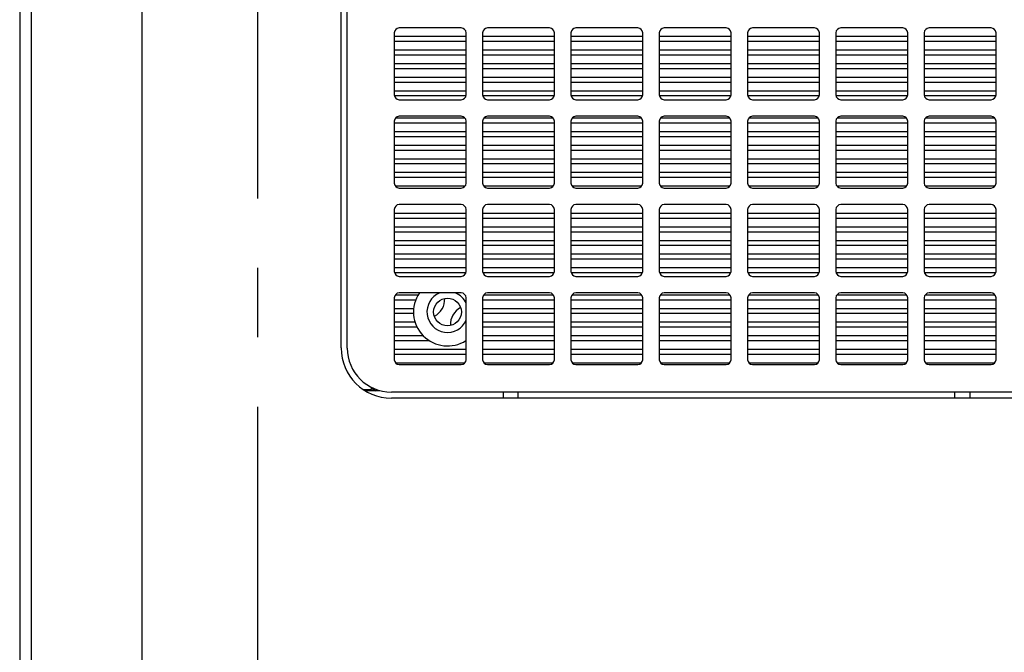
# Model space of a CAD drawing. Header units: inches. Extents: x 0 to 34, y 0 to 22.
# Tile 21 of 42: x 15.1 to 17, y 4.2 to 5.5. Entities that reach past the tile are written whole.
import ezdxf

# ---------------------------------------------------------------- set-up
doc = ezdxf.new("R2010")
doc.units = ezdxf.units.IN
doc.header["$LTSCALE"] = 1.87
doc.header["$MEASUREMENT"] = 0
doc.linetypes.add('CENTER', pattern=[0.6, 0.375, -0.075, 0.075, -0.075])
doc.layers.get('0').update_dxf_attribs({"linetype": 'CONTINUOUS'})
for name, color, linetype in [('02___PRT_ALL_AXES', 7, 'CONTINUOUS'), ('3_ALL_AXES', 7, 'CONTINUOUS'), ('DIMENSIONS', 7, 'CONTINUOUS')]:
    doc.layers.add(name, color=color, linetype=linetype)
doc.styles.get("Standard").update_dxf_attribs({"font": 'txt', "width": 0.8})
doc.dimstyles.new('DIMSTYLE_4', dxfattribs={"dimtxt": 0.125, "dimasz": 0.18, "dimexe": 0.125, "dimexo": 0.0625, "dimgap": 0.0625, "dimtad": 0, "dimtih": 1, "dimtoh": 1, "dimdec": 3, "dimlfac": 2, "dimzin": 4, "dimdsep": 46, "dimtxsty": 'STANDARD', "dimblk": '_FILLED', "dimblk1": '_FILLED', "dimblk2": '_FILLED', "dimcen": 0.09, "dimazin": 1, "dimtp": 0.001, "dimtm": 0.001, "dimtfac": 1, "dimtdec": 3, "dimtofl": 0, "dimtmove": 0, "dimatfit": 3, "dimldrblk": '_FILLED', "dimfxl": 1, "dimtolj": 1, "dimtzin": 4, "dimarcsym": 0})

# ---------------------------------------------------------------- blocks, each defined once
blk = doc.blocks.new('_FILLED')
at = {"color": 0, "linetype": 'BYBLOCK'}
blk.add_solid([(0, 0), (-1, 0.174), (-1, -0.174)], dxfattribs=at)
blk = doc.blocks.new('*D8')
at = {"layer": 'DIMENSIONS', "color": 2, "linetype": 'CONTINUOUS'}
for p, q in [((15.4777, 7.2413), (14.1466, 7.2413)), ((14.2716, 7.2413), (14.2716, 5.1813)), ((14.2716, 2.8713), (14.2716, 4.7438)), ((15.4777, 2.8713), (14.1466, 2.8713))]:
    blk.add_line(p, q, dxfattribs=at)
at = {"layer": 'DIMENSIONS', "color": 2, "linetype": 'CONTINUOUS', "xscale": 0.18, "yscale": 0.18, "zscale": 0.18}
for p, rotation in [((14.2716, 7.2413), 90), ((14.2716, 2.8713), 270)]:
    blk.add_blockref('_FILLED', p, dxfattribs=dict(at, rotation=rotation))
at = {"layer": 'DIMENSIONS', "color": 2, "linetype": 'CONTINUOUS', "insert": (14.2716, 5.1188), "char_height": 0.125, "width": 0.5, "attachment_point": 2, "line_spacing_factor": 0.9}
blk.add_mtext('8.740\\P[222]', dxfattribs=at)

msp = doc.modelspace()

# ---------------------------------------------------------------- linework, layer by layer
at = {"color": 7, "linetype": 'CONTINUOUS'}
for p, q in [((15.30659, 2.52632), (15.30659, 7.58632)), ((15.05909, 7.57984), (15.05909, 2.5328)), ((15.08208, 7.58044), (15.08208, 2.5322)), ((15.72116, 4.81307), (15.72116, 5.65607)), ((15.95116, 5.46007), (15.82616, 5.46007)), ((16.12966, 5.46007), (16.00466, 5.46007)), ((16.30816, 5.46007), (16.18316, 5.46007)), ((16.48666, 5.46007), (16.36166, 5.46007)), ((16.66516, 5.46007), (16.54016, 5.46007)), ((16.84366, 5.46007), (16.71866, 5.46007)), ((17.02216, 5.46007), (16.89716, 5.46007)), ((15.81616, 5.45007), (15.81616, 5.32507)), ((15.81616, 5.44332), (15.96116, 5.44332)), ((15.81616, 5.43332), (15.96116, 5.43332)), ((15.96116, 5.32507), (15.96116, 5.45007)), ((15.99466, 5.45007), (15.99466, 5.32507)), ((15.99466, 5.44332), (16.13966, 5.44332)), ((15.99466, 5.43332), (16.13966, 5.43332)), ((16.13966, 5.32507), (16.13966, 5.45007)), ((16.17316, 5.45007), (16.17316, 5.32507)), ((16.17316, 5.44332), (16.31816, 5.44332)), ((16.17316, 5.43332), (16.31816, 5.43332)), ((16.31816, 5.32507), (16.31816, 5.45007)), ((16.35166, 5.45007), (16.35166, 5.32507)), ((16.35166, 5.44332), (16.49666, 5.44332)), ((16.35166, 5.43332), (16.49666, 5.43332)), ((16.49666, 5.32507), (16.49666, 5.45007)), ((16.53016, 5.45007), (16.53016, 5.32507)), ((16.53016, 5.44332), (16.67516, 5.44332)), ((16.53016, 5.43332), (16.67516, 5.43332)), ((16.67516, 5.32507), (16.67516, 5.45007)), ((16.70866, 5.45007), (16.70866, 5.32507)), ((16.70866, 5.44332), (16.85366, 5.44332)), ((16.70866, 5.43332), (16.85366, 5.43332)), ((16.85366, 5.32507), (16.85366, 5.45007)), ((16.88716, 5.45007), (16.88716, 5.32507)), ((16.88716, 5.44332), (17.03216, 5.44332)), ((16.88716, 5.43332), (17.03216, 5.43332)), ((17.03216, 5.32507), (17.03216, 5.45007)), ((15.81616, 5.41582), (15.96116, 5.41582)), ((15.99466, 5.41582), (16.13966, 5.41582)), ((16.17316, 5.41582), (16.31816, 5.41582)), ((16.35166, 5.41582), (16.49666, 5.41582)), ((16.53016, 5.41582), (16.67516, 5.41582)), ((16.70866, 5.41582), (16.85366, 5.41582)), ((16.88716, 5.41582), (17.03216, 5.41582)), ((15.81616, 5.40582), (15.96116, 5.40582)), ((15.99466, 5.40582), (16.13966, 5.40582)), ((16.17316, 5.40582), (16.31816, 5.40582)), ((16.35166, 5.40582), (16.49666, 5.40582)), ((16.53016, 5.40582), (16.67516, 5.40582)), ((16.70866, 5.40582), (16.85366, 5.40582)), ((16.88716, 5.40582), (17.03216, 5.40582)), ((15.81616, 5.38832), (15.96116, 5.38832)), ((15.81616, 5.37832), (15.96116, 5.37832)), ((15.99466, 5.38832), (16.13966, 5.38832)), ((15.99466, 5.37832), (16.13966, 5.37832)), ((16.17316, 5.38832), (16.31816, 5.38832)), ((16.17316, 5.37832), (16.31816, 5.37832)), ((16.35166, 5.38832), (16.49666, 5.38832)), ((16.35166, 5.37832), (16.49666, 5.37832)), ((16.53016, 5.38832), (16.67516, 5.38832)), ((16.53016, 5.37832), (16.67516, 5.37832)), ((16.70866, 5.38832), (16.85366, 5.38832)), ((16.70866, 5.37832), (16.85366, 5.37832)), ((16.88716, 5.38832), (17.03216, 5.38832)), ((16.88716, 5.37832), (17.03216, 5.37832)), ((15.81616, 5.36082), (15.96116, 5.36082)), ((15.99466, 5.36082), (16.13966, 5.36082)), ((16.17316, 5.36082), (16.31816, 5.36082)), ((16.35166, 5.36082), (16.49666, 5.36082)), ((16.53016, 5.36082), (16.67516, 5.36082)), ((16.70866, 5.36082), (16.85366, 5.36082)), ((16.88716, 5.36082), (17.03216, 5.36082)), ((15.81616, 5.35082), (15.96116, 5.35082)), ((15.81616, 5.33332), (15.96116, 5.33332)), ((15.99466, 5.35082), (16.13966, 5.35082)), ((15.99466, 5.33332), (16.13966, 5.33332)), ((16.17316, 5.35082), (16.31816, 5.35082)), ((16.17316, 5.33332), (16.31816, 5.33332)), ((16.35166, 5.35082), (16.49666, 5.35082)), ((16.35166, 5.33332), (16.49666, 5.33332)), ((16.53016, 5.35082), (16.67516, 5.35082)), ((16.53016, 5.33332), (16.67516, 5.33332)), ((16.70866, 5.35082), (16.85366, 5.35082)), ((16.70866, 5.33332), (16.85366, 5.33332)), ((16.88716, 5.35082), (17.03216, 5.35082)), ((16.88716, 5.33332), (17.03216, 5.33332)), ((15.81616, 5.32332), (15.96116, 5.32332)), ((15.82616, 5.31507), (15.95116, 5.31507)), ((15.99466, 5.32332), (16.13966, 5.32332)), ((16.00466, 5.31507), (16.12966, 5.31507)), ((16.17316, 5.32332), (16.31816, 5.32332)), ((16.18316, 5.31507), (16.30816, 5.31507)), ((16.35166, 5.32332), (16.49666, 5.32332)), ((16.36166, 5.31507), (16.48666, 5.31507)), ((16.53016, 5.32332), (16.67516, 5.32332)), ((16.54016, 5.31507), (16.66516, 5.31507)), ((16.70866, 5.32332), (16.85366, 5.32332)), ((16.71866, 5.31507), (16.84366, 5.31507)), ((16.88716, 5.32332), (17.03216, 5.32332)), ((16.89716, 5.31507), (17.02216, 5.31507)), ((15.81888, 5.27832), (15.95845, 5.27832)), ((15.95116, 5.28157), (15.82616, 5.28157)), ((15.99738, 5.27832), (16.13695, 5.27832)), ((16.12966, 5.28157), (16.00466, 5.28157)), ((16.17588, 5.27832), (16.31545, 5.27832)), ((16.30816, 5.28157), (16.18316, 5.28157)), ((16.35438, 5.27832), (16.49395, 5.27832)), ((16.48666, 5.28157), (16.36166, 5.28157)), ((16.53288, 5.27832), (16.67245, 5.27832)), ((16.66516, 5.28157), (16.54016, 5.28157)), ((16.71138, 5.27832), (16.85095, 5.27832)), ((16.84366, 5.28157), (16.71866, 5.28157)), ((16.88988, 5.27832), (17.02945, 5.27832)), ((17.02216, 5.28157), (16.89716, 5.28157)), ((15.81616, 5.27157), (15.81616, 5.14657)), ((15.81616, 5.26832), (15.96116, 5.26832)), ((15.96116, 5.14657), (15.96116, 5.27157)), ((15.99466, 5.27157), (15.99466, 5.14657)), ((15.99466, 5.26832), (16.13966, 5.26832)), ((16.13966, 5.14657), (16.13966, 5.27157)), ((16.17316, 5.27157), (16.17316, 5.14657)), ((16.17316, 5.26832), (16.31816, 5.26832)), ((16.31816, 5.14657), (16.31816, 5.27157)), ((16.35166, 5.27157), (16.35166, 5.14657)), ((16.35166, 5.26832), (16.49666, 5.26832)), ((16.49666, 5.14657), (16.49666, 5.27157)), ((16.53016, 5.27157), (16.53016, 5.14657)), ((16.53016, 5.26832), (16.67516, 5.26832)), ((16.67516, 5.14657), (16.67516, 5.27157)), ((16.70866, 5.27157), (16.70866, 5.14657)), ((16.70866, 5.26832), (16.85366, 5.26832)), ((16.85366, 5.14657), (16.85366, 5.27157)), ((16.88716, 5.27157), (16.88716, 5.14657)), ((16.88716, 5.26832), (17.03216, 5.26832)), ((17.03216, 5.14657), (17.03216, 5.27157)), ((15.81616, 5.25082), (15.96116, 5.25082)), ((15.81616, 5.24082), (15.96116, 5.24082)), ((15.99466, 5.25082), (16.13966, 5.25082)), ((15.99466, 5.24082), (16.13966, 5.24082)), ((16.17316, 5.25082), (16.31816, 5.25082)), ((16.17316, 5.24082), (16.31816, 5.24082)), ((16.35166, 5.25082), (16.49666, 5.25082)), ((16.35166, 5.24082), (16.49666, 5.24082)), ((16.53016, 5.25082), (16.67516, 5.25082)), ((16.53016, 5.24082), (16.67516, 5.24082)), ((16.70866, 5.25082), (16.85366, 5.25082)), ((16.70866, 5.24082), (16.85366, 5.24082)), ((16.88716, 5.25082), (17.03216, 5.25082)), ((16.88716, 5.24082), (17.03216, 5.24082)), ((15.81616, 5.22332), (15.96116, 5.22332)), ((15.99466, 5.22332), (16.13966, 5.22332)), ((16.17316, 5.22332), (16.31816, 5.22332)), ((16.35166, 5.22332), (16.49666, 5.22332)), ((16.53016, 5.22332), (16.67516, 5.22332)), ((16.70866, 5.22332), (16.85366, 5.22332)), ((16.88716, 5.22332), (17.03216, 5.22332)), ((15.81616, 5.21332), (15.96116, 5.21332)), ((15.81616, 5.19582), (15.96116, 5.19582)), ((15.99466, 5.21332), (16.13966, 5.21332)), ((15.99466, 5.19582), (16.13966, 5.19582)), ((16.17316, 5.21332), (16.31816, 5.21332)), ((16.17316, 5.19582), (16.31816, 5.19582)), ((16.35166, 5.21332), (16.49666, 5.21332)), ((16.35166, 5.19582), (16.49666, 5.19582)), ((16.53016, 5.21332), (16.67516, 5.21332)), ((16.53016, 5.19582), (16.67516, 5.19582)), ((16.70866, 5.21332), (16.85366, 5.21332)), ((16.70866, 5.19582), (16.85366, 5.19582)), ((16.88716, 5.21332), (17.03216, 5.21332)), ((16.88716, 5.19582), (17.03216, 5.19582)), ((15.81616, 5.18582), (15.96116, 5.18582)), ((15.99466, 5.18582), (16.13966, 5.18582)), ((16.17316, 5.18582), (16.31816, 5.18582)), ((16.35166, 5.18582), (16.49666, 5.18582)), ((16.53016, 5.18582), (16.67516, 5.18582)), ((16.70866, 5.18582), (16.85366, 5.18582)), ((16.88716, 5.18582), (17.03216, 5.18582)), ((15.81616, 5.16832), (15.96116, 5.16832)), ((15.81616, 5.15832), (15.96116, 5.15832)), ((15.99466, 5.16832), (16.13966, 5.16832)), ((15.99466, 5.15832), (16.13966, 5.15832)), ((16.17316, 5.16832), (16.31816, 5.16832)), ((16.17316, 5.15832), (16.31816, 5.15832)), ((16.35166, 5.16832), (16.49666, 5.16832)), ((16.35166, 5.15832), (16.49666, 5.15832)), ((16.53016, 5.16832), (16.67516, 5.16832)), ((16.53016, 5.15832), (16.67516, 5.15832)), ((16.70866, 5.16832), (16.85366, 5.16832)), ((16.70866, 5.15832), (16.85366, 5.15832)), ((16.88716, 5.16832), (17.03216, 5.16832)), ((16.88716, 5.15832), (17.03216, 5.15832)), ((15.81821, 5.14082), (15.95912, 5.14082)), ((15.82616, 5.13657), (15.95116, 5.13657)), ((15.99671, 5.14082), (16.13762, 5.14082)), ((16.00466, 5.13657), (16.12966, 5.13657)), ((16.17521, 5.14082), (16.31612, 5.14082)), ((16.18316, 5.13657), (16.30816, 5.13657)), ((16.35371, 5.14082), (16.49462, 5.14082)), ((16.36166, 5.13657), (16.48666, 5.13657)), ((16.53221, 5.14082), (16.67312, 5.14082)), ((16.54016, 5.13657), (16.66516, 5.13657)), ((16.71071, 5.14082), (16.85162, 5.14082)), ((16.71866, 5.13657), (16.84366, 5.13657)), ((16.88921, 5.14082), (17.03012, 5.14082)), ((16.89716, 5.13657), (17.02216, 5.13657)), ((15.95116, 5.10307), (15.82616, 5.10307)), ((16.12966, 5.10307), (16.00466, 5.10307)), ((16.30816, 5.10307), (16.18316, 5.10307)), ((16.48666, 5.10307), (16.36166, 5.10307)), ((16.66516, 5.10307), (16.54016, 5.10307)), ((16.84366, 5.10307), (16.71866, 5.10307)), ((17.02216, 5.10307), (16.89716, 5.10307)), ((15.81616, 5.09307), (15.81616, 4.96807)), ((15.81616, 5.08582), (15.96116, 5.08582)), ((15.81616, 5.07582), (15.96116, 5.07582)), ((15.96116, 4.96807), (15.96116, 5.09307)), ((15.99466, 5.09307), (15.99466, 4.96807)), ((15.99466, 5.08582), (16.13966, 5.08582)), ((15.99466, 5.07582), (16.13966, 5.07582)), ((16.13966, 4.96807), (16.13966, 5.09307)), ((16.17316, 5.09307), (16.17316, 4.96807)), ((16.17316, 5.08582), (16.31816, 5.08582)), ((16.17316, 5.07582), (16.31816, 5.07582)), ((16.31816, 4.96807), (16.31816, 5.09307)), ((16.35166, 5.09307), (16.35166, 4.96807)), ((16.35166, 5.08582), (16.49666, 5.08582)), ((16.35166, 5.07582), (16.49666, 5.07582)), ((16.49666, 4.96807), (16.49666, 5.09307)), ((16.53016, 5.09307), (16.53016, 4.96807)), ((16.53016, 5.08582), (16.67516, 5.08582)), ((16.53016, 5.07582), (16.67516, 5.07582)), ((16.67516, 4.96807), (16.67516, 5.09307)), ((16.70866, 5.09307), (16.70866, 4.96807)), ((16.70866, 5.08582), (16.85366, 5.08582)), ((16.70866, 5.07582), (16.85366, 5.07582)), ((16.85366, 4.96807), (16.85366, 5.09307)), ((16.88716, 5.09307), (16.88716, 4.96807)), ((16.88716, 5.08582), (17.03216, 5.08582)), ((16.88716, 5.07582), (17.03216, 5.07582)), ((17.03216, 4.96807), (17.03216, 5.09307)), ((15.81616, 5.05832), (15.96116, 5.05832)), ((15.99466, 5.05832), (16.13966, 5.05832)), ((16.17316, 5.05832), (16.31816, 5.05832)), ((16.35166, 5.05832), (16.49666, 5.05832)), ((16.53016, 5.05832), (16.67516, 5.05832)), ((16.70866, 5.05832), (16.85366, 5.05832)), ((16.88716, 5.05832), (17.03216, 5.05832)), ((15.81616, 5.04832), (15.96116, 5.04832)), ((15.99466, 5.04832), (16.13966, 5.04832)), ((16.17316, 5.04832), (16.31816, 5.04832)), ((16.35166, 5.04832), (16.49666, 5.04832)), ((16.53016, 5.04832), (16.67516, 5.04832)), ((16.70866, 5.04832), (16.85366, 5.04832)), ((16.88716, 5.04832), (17.03216, 5.04832)), ((15.81616, 5.03082), (15.96116, 5.03082)), ((15.81616, 5.02082), (15.96116, 5.02082)), ((15.99466, 5.03082), (16.13966, 5.03082)), ((15.99466, 5.02082), (16.13966, 5.02082)), ((16.17316, 5.03082), (16.31816, 5.03082)), ((16.17316, 5.02082), (16.31816, 5.02082)), ((16.35166, 5.03082), (16.49666, 5.03082)), ((16.35166, 5.02082), (16.49666, 5.02082)), ((16.53016, 5.03082), (16.67516, 5.03082)), ((16.53016, 5.02082), (16.67516, 5.02082)), ((16.70866, 5.03082), (16.85366, 5.03082)), ((16.70866, 5.02082), (16.85366, 5.02082)), ((16.88716, 5.03082), (17.03216, 5.03082)), ((16.88716, 5.02082), (17.03216, 5.02082)), ((15.81616, 5.00332), (15.96116, 5.00332)), ((15.99466, 5.00332), (16.13966, 5.00332)), ((16.17316, 5.00332), (16.31816, 5.00332)), ((16.35166, 5.00332), (16.49666, 5.00332)), ((16.53016, 5.00332), (16.67516, 5.00332)), ((16.70866, 5.00332), (16.85366, 5.00332)), ((16.88716, 5.00332), (17.03216, 5.00332)), ((15.81616, 4.99332), (15.96116, 4.99332)), ((15.81616, 4.97582), (15.96116, 4.97582)), ((15.99466, 4.99332), (16.13966, 4.99332)), ((15.99466, 4.97582), (16.13966, 4.97582)), ((16.17316, 4.99332), (16.31816, 4.99332)), ((16.17316, 4.97582), (16.31816, 4.97582)), ((16.35166, 4.99332), (16.49666, 4.99332)), ((16.35166, 4.97582), (16.49666, 4.97582)), ((16.53016, 4.99332), (16.67516, 4.99332)), ((16.53016, 4.97582), (16.67516, 4.97582)), ((16.70866, 4.99332), (16.85366, 4.99332)), ((16.70866, 4.97582), (16.85366, 4.97582)), ((16.88716, 4.99332), (17.03216, 4.99332)), ((16.88716, 4.97582), (17.03216, 4.97582)), ((15.81661, 4.96582), (15.96071, 4.96582)), ((15.82616, 4.95807), (15.95116, 4.95807)), ((15.99511, 4.96582), (16.13921, 4.96582)), ((16.00466, 4.95807), (16.12966, 4.95807)), ((16.17361, 4.96582), (16.31771, 4.96582)), ((16.18316, 4.95807), (16.30816, 4.95807)), ((16.35211, 4.96582), (16.49621, 4.96582)), ((16.36166, 4.95807), (16.48666, 4.95807)), ((16.53061, 4.96582), (16.67471, 4.96582)), ((16.54016, 4.95807), (16.66516, 4.95807)), ((16.70911, 4.96582), (16.85321, 4.96582)), ((16.71866, 4.95807), (16.84366, 4.95807)), ((16.88761, 4.96582), (17.03171, 4.96582)), ((16.89716, 4.95807), (17.02216, 4.95807)), ((15.81854, 4.92082), (15.86434, 4.92082)), ((15.95116, 4.92457), (15.82616, 4.92457)), ((15.99704, 4.92082), (16.13728, 4.92082)), ((16.12966, 4.92457), (16.00466, 4.92457)), ((16.17554, 4.92082), (16.31578, 4.92082)), ((16.30816, 4.92457), (16.18316, 4.92457)), ((16.35404, 4.92082), (16.49428, 4.92082)), ((16.48666, 4.92457), (16.36166, 4.92457)), ((16.53254, 4.92082), (16.67278, 4.92082)), ((16.66516, 4.92457), (16.54016, 4.92457)), ((16.71104, 4.92082), (16.85128, 4.92082)), ((16.84366, 4.92457), (16.71866, 4.92457)), ((16.88954, 4.92082), (17.02978, 4.92082)), ((17.02216, 4.92457), (16.89716, 4.92457)), ((15.81616, 4.91457), (15.81616, 4.78957)), ((15.81616, 4.91082), (15.85952, 4.91082)), ((15.96116, 4.78957), (15.96116, 4.91457)), ((15.99466, 4.91457), (15.99466, 4.78957)), ((15.99466, 4.91082), (16.13966, 4.91082)), ((16.13966, 4.78957), (16.13966, 4.91457)), ((16.17316, 4.91457), (16.17316, 4.78957)), ((16.17316, 4.91082), (16.31816, 4.91082)), ((16.31816, 4.78957), (16.31816, 4.91457)), ((16.35166, 4.91457), (16.35166, 4.78957)), ((16.35166, 4.91082), (16.49666, 4.91082)), ((16.49666, 4.78957), (16.49666, 4.91457)), ((16.53016, 4.91457), (16.53016, 4.78957)), ((16.53016, 4.91082), (16.67516, 4.91082)), ((16.67516, 4.78957), (16.67516, 4.91457)), ((16.70866, 4.91457), (16.70866, 4.78957)), ((16.70866, 4.91082), (16.85366, 4.91082)), ((16.85366, 4.78957), (16.85366, 4.91457)), ((16.88716, 4.91457), (16.88716, 4.78957)), ((16.88716, 4.91082), (17.03216, 4.91082)), ((17.03216, 4.78957), (17.03216, 4.91457)), ((15.81616, 4.89332), (15.85529, 4.89332)), ((15.81616, 4.88332), (15.85497, 4.88332)), ((15.99466, 4.89332), (16.13966, 4.89332)), ((15.99466, 4.88332), (16.13966, 4.88332)), ((16.17316, 4.89332), (16.31816, 4.89332)), ((16.17316, 4.88332), (16.31816, 4.88332)), ((16.35166, 4.89332), (16.49666, 4.89332)), ((16.35166, 4.88332), (16.49666, 4.88332)), ((16.53016, 4.89332), (16.67516, 4.89332)), ((16.53016, 4.88332), (16.67516, 4.88332)), ((16.70866, 4.89332), (16.85366, 4.89332)), ((16.70866, 4.88332), (16.85366, 4.88332)), ((16.88716, 4.89332), (17.03216, 4.89332)), ((16.88716, 4.88332), (17.03216, 4.88332)), ((15.81616, 4.86582), (15.85796, 4.86582)), ((15.81616, 4.85582), (15.86192, 4.85582)), ((15.99466, 4.86582), (16.13966, 4.86582)), ((15.99466, 4.85582), (16.13966, 4.85582)), ((16.17316, 4.86582), (16.31816, 4.86582)), ((16.17316, 4.85582), (16.31816, 4.85582)), ((16.35166, 4.86582), (16.49666, 4.86582)), ((16.35166, 4.85582), (16.49666, 4.85582)), ((16.53016, 4.86582), (16.67516, 4.86582)), ((16.53016, 4.85582), (16.67516, 4.85582)), ((16.70866, 4.86582), (16.85366, 4.86582)), ((16.70866, 4.85582), (16.85366, 4.85582)), ((16.88716, 4.86582), (17.03216, 4.86582)), ((16.88716, 4.85582), (17.03216, 4.85582)), ((15.81616, 4.83832), (15.8742, 4.83832)), ((15.99466, 4.83832), (16.13966, 4.83832)), ((16.17316, 4.83832), (16.31816, 4.83832)), ((16.35166, 4.83832), (16.49666, 4.83832)), ((16.53016, 4.83832), (16.67516, 4.83832)), ((16.70866, 4.83832), (16.85366, 4.83832)), ((16.88716, 4.83832), (17.03216, 4.83832)), ((15.81616, 4.82832), (15.88636, 4.82832)), ((15.99466, 4.82832), (16.13966, 4.82832)), ((16.17316, 4.82832), (16.31816, 4.82832)), ((16.35166, 4.82832), (16.49666, 4.82832)), ((16.53016, 4.82832), (16.67516, 4.82832)), ((16.70866, 4.82832), (16.85366, 4.82832)), ((16.88716, 4.82832), (17.03216, 4.82832)), ((15.81616, 4.81082), (15.96116, 4.81082)), ((15.81616, 4.80082), (15.96116, 4.80082)), ((15.99466, 4.81082), (16.13966, 4.81082)), ((15.99466, 4.80082), (16.13966, 4.80082)), ((16.17316, 4.81082), (16.31816, 4.81082)), ((16.17316, 4.80082), (16.31816, 4.80082)), ((16.35166, 4.81082), (16.49666, 4.81082)), ((16.35166, 4.80082), (16.49666, 4.80082)), ((16.53016, 4.81082), (16.67516, 4.81082)), ((16.53016, 4.80082), (16.67516, 4.80082)), ((16.70866, 4.81082), (16.85366, 4.81082)), ((16.70866, 4.80082), (16.85366, 4.80082)), ((16.88716, 4.81082), (17.03216, 4.81082)), ((16.88716, 4.80082), (17.03216, 4.80082)), ((15.81854, 4.78332), (15.95878, 4.78332)), ((15.82616, 4.77957), (15.95116, 4.77957)), ((15.99704, 4.78332), (16.13728, 4.78332)), ((16.00466, 4.77957), (16.12966, 4.77957)), ((16.17554, 4.78332), (16.31578, 4.78332)), ((16.18316, 4.77957), (16.30816, 4.77957)), ((16.35404, 4.78332), (16.49428, 4.78332)), ((16.36166, 4.77957), (16.48666, 4.77957)), ((16.53254, 4.78332), (16.67278, 4.78332)), ((16.54016, 4.77957), (16.66516, 4.77957)), ((16.71104, 4.78332), (16.85128, 4.78332)), ((16.71866, 4.77957), (16.84366, 4.77957)), ((16.88954, 4.78332), (17.02978, 4.78332)), ((16.89716, 4.77957), (17.02216, 4.77957)), ((18.32716, 4.72407), (15.81016, 4.72407)), ((16.03631, 4.72407), (16.03631, 4.71182)), ((16.97901, 4.72407), (16.97901, 4.71182))]:
    msp.add_line(p, q, dxfattribs=at)
at = {"color": 3, "linetype": 'CONTINUOUS'}
for p, q in [((15.70866, 4.81332), (15.70866, 5.65632)), ((15.75408, 4.72951), (15.77031, 4.72951)), ((15.75707, 4.72722), (15.78666, 4.72722)), ((15.77031, 4.72951), (15.77031, 4.73407)), ((16.06631, 4.71182), (16.06631, 4.72407)), ((16.94901, 4.71182), (16.94901, 4.72407)), ((18.32716, 4.71182), (15.81016, 4.71182))]:
    msp.add_line(p, q, dxfattribs=at)
at = {"color": 7, "linetype": 'CONTINUOUS'}
msp.add_circle((15.92366, 4.88607), 0.028, dxfattribs=at)
for centre, radius, start, end in [((15.82616, 5.45007), 0.01, 90, 180), ((15.95116, 5.45007), 0.01, 0, 90), ((16.00466, 5.45007), 0.01, 90, 180), ((16.12966, 5.45007), 0.01, 0, 90), ((16.18316, 5.45007), 0.01, 90, 180), ((16.30816, 5.45007), 0.01, 0, 90), ((16.36166, 5.45007), 0.01, 90, 180), ((16.48666, 5.45007), 0.01, 0, 90), ((16.54016, 5.45007), 0.01, 90, 180), ((16.66516, 5.45007), 0.01, 0, 90), ((16.71866, 5.45007), 0.01, 90, 180), ((16.84366, 5.45007), 0.01, 0, 90), ((16.89716, 5.45007), 0.01, 90, 180), ((17.02216, 5.45007), 0.01, 0, 90), ((15.82616, 5.32507), 0.01, 180, 270), ((15.95116, 5.32507), 0.01, 270, 360), ((16.00466, 5.32507), 0.01, 180, 270), ((16.12966, 5.32507), 0.01, 270, 360), ((16.18316, 5.32507), 0.01, 180, 270), ((16.30816, 5.32507), 0.01, 270, 360), ((16.36166, 5.32507), 0.01, 180, 270), ((16.48666, 5.32507), 0.01, 270, 360), ((16.54016, 5.32507), 0.01, 180, 270), ((16.66516, 5.32507), 0.01, 270, 360), ((16.71866, 5.32507), 0.01, 180, 270), ((16.84366, 5.32507), 0.01, 270, 360), ((16.89716, 5.32507), 0.01, 180, 270), ((17.02216, 5.32507), 0.01, 270, 360), ((15.82616, 5.27157), 0.01, 90, 180), ((15.95116, 5.27157), 0.01, 0, 90), ((16.00466, 5.27157), 0.01, 90, 180), ((16.12966, 5.27157), 0.01, 0, 90), ((16.18316, 5.27157), 0.01, 90, 180), ((16.30816, 5.27157), 0.01, 0, 90), ((16.36166, 5.27157), 0.01, 90, 180), ((16.48666, 5.27157), 0.01, 0, 90), ((16.54016, 5.27157), 0.01, 90, 180), ((16.66516, 5.27157), 0.01, 0, 90), ((16.71866, 5.27157), 0.01, 90, 180), ((16.84366, 5.27157), 0.01, 0, 90), ((16.89716, 5.27157), 0.01, 90, 180), ((17.02216, 5.27157), 0.01, 0, 90), ((15.82616, 5.14657), 0.01, 180, 270), ((15.95116, 5.14657), 0.01, 270, 360), ((16.00466, 5.14657), 0.01, 180, 270), ((16.12966, 5.14657), 0.01, 270, 360), ((16.18316, 5.14657), 0.01, 180, 270), ((16.30816, 5.14657), 0.01, 270, 360), ((16.36166, 5.14657), 0.01, 180, 270), ((16.48666, 5.14657), 0.01, 270, 360), ((16.54016, 5.14657), 0.01, 180, 270), ((16.66516, 5.14657), 0.01, 270, 360), ((16.71866, 5.14657), 0.01, 180, 270), ((16.84366, 5.14657), 0.01, 270, 360), ((16.89716, 5.14657), 0.01, 180, 270), ((17.02216, 5.14657), 0.01, 270, 360), ((15.82616, 5.09307), 0.01, 90, 180), ((15.95116, 5.09307), 0.01, 0, 90), ((16.00466, 5.09307), 0.01, 90, 180), ((16.12966, 5.09307), 0.01, 0, 90), ((16.18316, 5.09307), 0.01, 90, 180), ((16.30816, 5.09307), 0.01, 0, 90), ((16.36166, 5.09307), 0.01, 90, 180), ((16.48666, 5.09307), 0.01, 0, 90), ((16.54016, 5.09307), 0.01, 90, 180), ((16.66516, 5.09307), 0.01, 0, 90), ((16.71866, 5.09307), 0.01, 90, 180), ((16.84366, 5.09307), 0.01, 0, 90), ((16.89716, 5.09307), 0.01, 90, 180), ((17.02216, 5.09307), 0.01, 0, 90), ((15.82616, 4.96807), 0.01, 180, 270), ((15.95116, 4.96807), 0.01, 270, 360), ((16.00466, 4.96807), 0.01, 180, 270), ((16.12966, 4.96807), 0.01, 270, 360), ((16.18316, 4.96807), 0.01, 180, 270), ((16.30816, 4.96807), 0.01, 270, 360), ((16.36166, 4.96807), 0.01, 180, 270), ((16.48666, 4.96807), 0.01, 270, 360), ((16.54016, 4.96807), 0.01, 180, 270), ((16.66516, 4.96807), 0.01, 270, 360), ((16.71866, 4.96807), 0.01, 180, 270), ((16.84366, 4.96807), 0.01, 270, 360), ((16.89716, 4.96807), 0.01, 180, 270), ((17.02216, 4.96807), 0.01, 270, 360), ((15.82616, 4.91457), 0.01, 90, 180), ((15.92366, 4.88607), 0.06875, 145.80072, 302.85988), ((15.95116, 4.91457), 0.01, 0, 90), ((16.00466, 4.91457), 0.01, 90, 180), ((16.12966, 4.91457), 0.01, 0, 90), ((16.18316, 4.91457), 0.01, 90, 180), ((16.30816, 4.91457), 0.01, 0, 90), ((16.36166, 4.91457), 0.01, 90, 180), ((16.48666, 4.91457), 0.01, 0, 90), ((16.54016, 4.91457), 0.01, 90, 180), ((16.66516, 4.91457), 0.01, 0, 90), ((16.71866, 4.91457), 0.01, 90, 180), ((16.84366, 4.91457), 0.01, 0, 90), ((16.89716, 4.91457), 0.01, 90, 180), ((17.02216, 4.91457), 0.01, 0, 90), ((15.81016, 4.81307), 0.089, 180, 270), ((15.82616, 4.78957), 0.01, 180, 270), ((15.95116, 4.78957), 0.01, 270, 360), ((16.00466, 4.78957), 0.01, 180, 270), ((16.12966, 4.78957), 0.01, 270, 360), ((16.18316, 4.78957), 0.01, 180, 270), ((16.30816, 4.78957), 0.01, 270, 360), ((16.36166, 4.78957), 0.01, 180, 270), ((16.48666, 4.78957), 0.01, 270, 360), ((16.54016, 4.78957), 0.01, 180, 270), ((16.66516, 4.78957), 0.01, 270, 360), ((16.71866, 4.78957), 0.01, 180, 270), ((16.84366, 4.78957), 0.01, 270, 360), ((16.89716, 4.78957), 0.01, 180, 270), ((17.02216, 4.78957), 0.01, 270, 360)]:
    msp.add_arc(centre, radius, start, end, dxfattribs=at)
at = {"color": 3, "linetype": 'CONTINUOUS'}
msp.add_arc((15.81016, 4.81332), 0.1015, 180, 270, dxfattribs=at)
at = {"layer": '02___PRT_ALL_AXES', "color": 3, "linetype": 'CONTINUOUS'}
for start, end in [(112.37559, 336.00994), (23.99006, 67.62441)]:
    msp.add_arc((15.92366, 4.88607), 0.0415, start, end, dxfattribs=at)
at = {"layer": '02___PRT_ALL_AXES', "color": 7, "linetype": 'CONTINUOUS'}
for centre, start, end in [((15.8805, 4.91132), 296.28639, 3.09933), ((15.9671, 4.86132), 116.90474, 183.80249), ((15.79389, 4.76132), 230.90747, 246.54852)]:
    msp.add_arc(centre, 0.0375, start, end, dxfattribs=at)
at = {"layer": '3_ALL_AXES', "color": 7, "linetype": 'CENTER'}
msp.add_line((15.54016, 2.87132), (15.54016, 6.80363), dxfattribs=at)

# ---------------------------------------------------------------- dimensions: what is measured, and where the dimension line sits
at = {"layer": 'DIMENSIONS', "color": 2, "linetype": 'CONTINUOUS'}
dim = msp.add_linear_dim(base=(14.27159, 2.87132), p1=(15.54016, 7.24132), p2=(15.54016, 2.87132), angle=270, text='<>\\P[]', dimstyle='DIMSTYLE_4', dxfattribs=at)
dim.commit()
dim.dimension.update_dxf_attribs({"geometry": '*D8', "text_midpoint": (14.27159, 4.96257), "dimtype": 160})

doc.saveas('drawing.dxf')
